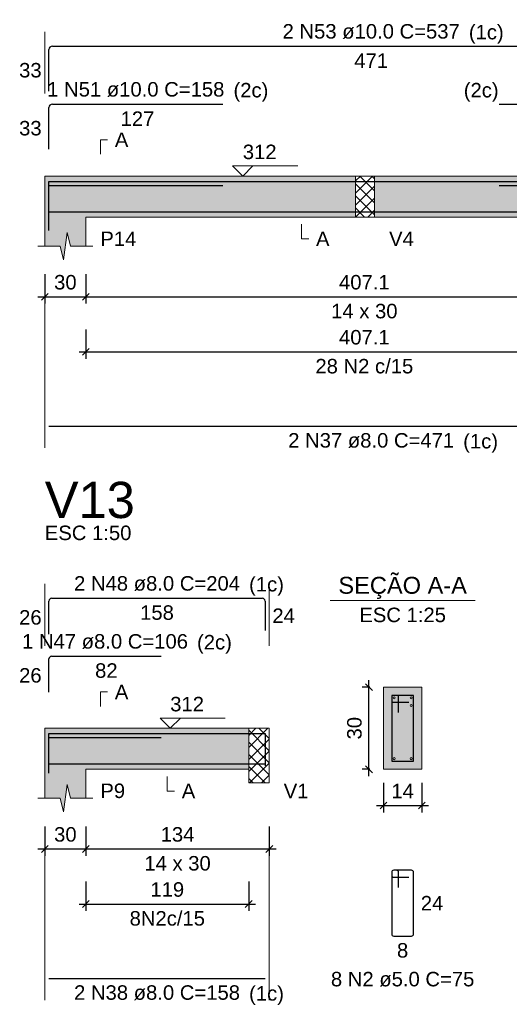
# Model space of a CAD drawing. Header units: millimetres. Extents: x 1852 to 2571, y -668 to -390.
# Tile 73 of 84: x 2505 to 2512, y -484 to -470. Entities that reach past the tile are written whole.
import ezdxf

# ---------------------------------------------------------------- set-up
doc = ezdxf.new("R2010")
doc.units = ezdxf.units.MM
doc.linetypes.add('DASHDOT', pattern=[25.4, 12.7, -6.35, 0, -6.35])
for name, color, linetype, lineweight in [('Descrição da armadura', 7, 'Continuous', 5), ('DT-Barras na forma', 1, 'Continuous', 30), ('DT-Barras no corte', 5, 'Continuous', 5), ('DT-Barras rebatidas', 1, 'Continuous', 30), ('DT-Cotas', 9, 'Continuous', 5), ('DT-Forma', 5, 'Continuous', 5), ('DT-Hachura forma vigas', 252, 'Continuous', 5), ('DT-Hachura intersecção vigas', 9, 'Continuous', 5), ('DT-Hachura seção vigas', 252, 'Continuous', 5), ('DT-Pontilhado', 9, 'DASHDOT', 5), ('DT-Textos', 7, 'Continuous', 5), ('DT-Título', 250, 'Continuous', 20), ('Textos armaduras', 7, 'Continuous', 5)]:
    doc.layers.add(name, color=color, linetype=linetype, lineweight=lineweight)
doc.styles.add('ARIAL', font='arial.ttf')
doc.styles.get("Standard").update_dxf_attribs({"font": 'arial.ttf'})
doc.dimstyles.new('UM_25.000000', dxfattribs={"dimtxt": 0.18, "dimasz": 0.1, "dimexe": 0.1, "dimexo": 0.2, "dimgap": 0, "dimtad": 1, "dimtih": 1, "dimtoh": 1, "dimdec": 1, "dimlfac": 25, "dimzin": 0, "dimdsep": 46, "dimtxsty": 'Standard', "dimcen": 0.09, "dimdle": 0.1, "dimadec": 1, "dimazin": 2, "dimtfac": 1, "dimtdec": 4, "dimtofl": 0, "dimtmove": 0, "dimatfit": 3, "dimfxl": 1, "dimtolj": 1, "dimarcsym": 0})
doc.dimstyles.new('UM_50.000000', dxfattribs={"dimtxt": 0.18, "dimasz": 0.1, "dimexe": 0.1, "dimexo": 0.2, "dimgap": 0, "dimtad": 1, "dimtih": 1, "dimtoh": 1, "dimdec": 1, "dimlfac": 50, "dimzin": 0, "dimdsep": 46, "dimtxsty": 'Standard', "dimcen": 0.09, "dimdle": 0.1, "dimadec": 1, "dimazin": 2, "dimtfac": 1, "dimtdec": 4, "dimtofl": 0, "dimtmove": 0, "dimatfit": 3, "dimfxl": 1, "dimtolj": 1, "dimarcsym": 0})
pattern_1 = [(45, (2501.14015, -1442.02619), (-0.088388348, 0.088388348), []), (135, (2501.14015, -1442.02619), (-0.088388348, -0.088388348), [])]

# ---------------------------------------------------------------- blocks, each defined once
blk = doc.blocks.new('_Oblique')
at = {"color": 0, "linetype": 'ByBlock', "lineweight": -2}
blk.add_line((-0.5, -0.5), (0.5, 0.5), dxfattribs=at)
blk = doc.blocks.new('*D1196')
at = {"layer": 'DT-Cotas', "color": 0, "lineweight": -2, "transparency": 16777216}
for p, q in [((2505.016, -473.307), (2505.016, -473.736)), ((2505.616, -473.307), (2505.616, -473.736)), ((2504.916, -473.636), (2505.716, -473.636))]:
    blk.add_line(p, q, dxfattribs=at)
at = {"layer": 'DT-Cotas', "color": 0, "lineweight": -2, "transparency": 16777216, "xscale": 0.1, "yscale": 0.1, "zscale": 0.1, "rotation": 180}
blk.add_blockref('_Oblique', (2505.016, -473.636), dxfattribs=at)
at = {"layer": 'DT-Cotas', "color": 0, "lineweight": -2, "transparency": 16777216, "xscale": 0.1, "yscale": 0.1, "zscale": 0.1}
blk.add_blockref('_Oblique', (2505.616, -473.636), dxfattribs=at)
at = {"layer": 'DT-Cotas', "color": 7, "transparency": 16777216, "insert": (2505.316, -473.425), "char_height": 0.2118, "attachment_point": 5, "rotation": 0.0057, "style": 'ARIAL'}
blk.add_mtext('\\A1;30', dxfattribs=at)
blk = doc.blocks.new('*D1197')
at = {"layer": 'DT-Cotas', "color": 0, "lineweight": -2, "transparency": 16777216}
for p, q in [((2505.616, -473.307), (2505.616, -473.736)), ((2513.758, -473.307), (2513.758, -473.736)), ((2505.516, -473.636), (2513.858, -473.636))]:
    blk.add_line(p, q, dxfattribs=at)
at = {"layer": 'DT-Cotas', "color": 0, "lineweight": -2, "transparency": 16777216, "xscale": 0.1, "yscale": 0.1, "zscale": 0.1, "rotation": 180}
blk.add_blockref('_Oblique', (2505.616, -473.636), dxfattribs=at)
at = {"layer": 'DT-Cotas', "color": 0, "lineweight": -2, "transparency": 16777216, "xscale": 0.1, "yscale": 0.1, "zscale": 0.1}
blk.add_blockref('_Oblique', (2513.758, -473.636), dxfattribs=at)
at = {"layer": 'DT-Cotas', "color": 7, "transparency": 16777216, "insert": (2509.687, -473.425), "char_height": 0.2118, "attachment_point": 5, "rotation": 0.0057, "style": 'ARIAL'}
blk.add_mtext('\\A1;407.1', dxfattribs=at)
blk = doc.blocks.new('*D1199')
at = {"layer": 'DT-Cotas', "color": 0, "lineweight": -2, "transparency": 16777216}
for p, q in [((2505.616, -474.112), (2505.616, -474.541)), ((2513.758, -474.112), (2513.758, -474.541)), ((2505.516, -474.441), (2513.858, -474.441))]:
    blk.add_line(p, q, dxfattribs=at)
at = {"layer": 'DT-Cotas', "color": 0, "lineweight": -2, "transparency": 16777216, "xscale": 0.1, "yscale": 0.1, "zscale": 0.1, "rotation": 180}
blk.add_blockref('_Oblique', (2505.616, -474.441), dxfattribs=at)
at = {"layer": 'DT-Cotas', "color": 0, "lineweight": -2, "transparency": 16777216, "xscale": 0.1, "yscale": 0.1, "zscale": 0.1}
blk.add_blockref('_Oblique', (2513.758, -474.441), dxfattribs=at)
at = {"layer": 'DT-Cotas', "color": 7, "transparency": 16777216, "insert": (2509.687, -474.229), "char_height": 0.2118, "attachment_point": 5, "rotation": 0.0057, "style": 'ARIAL'}
blk.add_mtext('\\A1;407.1', dxfattribs=at)
blk = doc.blocks.new('*D1231')
at = {"layer": 'DT-Cotas', "color": 0, "lineweight": -2, "transparency": 16777216}
for p, q in [((2505.016, -481.376), (2505.016, -481.806)), ((2505.616, -481.376), (2505.616, -481.806)), ((2504.916, -481.706), (2505.716, -481.706))]:
    blk.add_line(p, q, dxfattribs=at)
at = {"layer": 'DT-Cotas', "color": 0, "lineweight": -2, "transparency": 16777216, "xscale": 0.1, "yscale": 0.1, "zscale": 0.1, "rotation": 180}
blk.add_blockref('_Oblique', (2505.016, -481.706), dxfattribs=at)
at = {"layer": 'DT-Cotas', "color": 0, "lineweight": -2, "transparency": 16777216, "xscale": 0.1, "yscale": 0.1, "zscale": 0.1}
blk.add_blockref('_Oblique', (2505.616, -481.706), dxfattribs=at)
at = {"layer": 'DT-Cotas', "color": 7, "transparency": 16777216, "insert": (2505.316, -481.494), "char_height": 0.2118, "attachment_point": 5, "rotation": 0.0057, "style": 'ARIAL'}
blk.add_mtext('\\A1;30', dxfattribs=at)
blk = doc.blocks.new('*D1232')
at = {"layer": 'DT-Cotas', "color": 0, "lineweight": -2, "transparency": 16777216}
for p, q in [((2505.616, -481.376), (2505.616, -481.806)), ((2508.297, -481.376), (2508.297, -481.806)), ((2505.516, -481.706), (2508.397, -481.706))]:
    blk.add_line(p, q, dxfattribs=at)
at = {"layer": 'DT-Cotas', "color": 0, "lineweight": -2, "transparency": 16777216, "xscale": 0.1, "yscale": 0.1, "zscale": 0.1, "rotation": 180}
blk.add_blockref('_Oblique', (2505.616, -481.706), dxfattribs=at)
at = {"layer": 'DT-Cotas', "color": 0, "lineweight": -2, "transparency": 16777216, "xscale": 0.1, "yscale": 0.1, "zscale": 0.1}
blk.add_blockref('_Oblique', (2508.297, -481.706), dxfattribs=at)
at = {"layer": 'DT-Cotas', "color": 7, "transparency": 16777216, "insert": (2506.956, -481.494), "char_height": 0.2118, "attachment_point": 5, "rotation": 0.0057, "style": 'ARIAL'}
blk.add_mtext('\\A1;134', dxfattribs=at)
blk = doc.blocks.new('*D1233')
at = {"layer": 'DT-Cotas', "color": 0, "lineweight": -2, "transparency": 16777216}
for p, q in [((2505.616, -482.181), (2505.616, -482.611)), ((2507.997, -482.181), (2507.997, -482.611)), ((2505.516, -482.511), (2508.097, -482.511))]:
    blk.add_line(p, q, dxfattribs=at)
at = {"layer": 'DT-Cotas', "color": 0, "lineweight": -2, "transparency": 16777216, "xscale": 0.1, "yscale": 0.1, "zscale": 0.1, "rotation": 180}
blk.add_blockref('_Oblique', (2505.616, -482.511), dxfattribs=at)
at = {"layer": 'DT-Cotas', "color": 0, "lineweight": -2, "transparency": 16777216, "xscale": 0.1, "yscale": 0.1, "zscale": 0.1}
blk.add_blockref('_Oblique', (2507.997, -482.511), dxfattribs=at)
at = {"layer": 'DT-Cotas', "color": 7, "transparency": 16777216, "insert": (2506.806, -482.299), "char_height": 0.2118, "attachment_point": 5, "rotation": 0.0057, "style": 'ARIAL'}
blk.add_mtext('\\A1;119', dxfattribs=at)
blk = doc.blocks.new('*D1234')
at = {"layer": 'DT-Cotas', "color": 0, "lineweight": -2, "transparency": 16777216}
for p, q in [((2509.755, -480.641), (2509.755, -479.241)), ((2509.767, -479.341), (2509.655, -479.341)), ((2509.767, -480.541), (2509.655, -480.541))]:
    blk.add_line(p, q, dxfattribs=at)
at = {"layer": 'DT-Cotas', "color": 0, "lineweight": -2, "transparency": 16777216, "xscale": 0.1, "yscale": 0.1, "zscale": 0.1}
for p, rotation in [((2509.755, -479.341), 90), ((2509.755, -480.541), 270)]:
    blk.add_blockref('_Oblique', p, dxfattribs=dict(at, rotation=rotation))
at = {"layer": 'DT-Cotas', "color": 7, "transparency": 16777216, "insert": (2509.543, -479.941), "char_height": 0.2118, "attachment_point": 5, "rotation": 90, "style": 'ARIAL'}
blk.add_mtext('\\A1;30', dxfattribs=at)
blk = doc.blocks.new('*D1235')
at = {"layer": 'DT-Cotas', "color": 0, "lineweight": -2, "transparency": 16777216}
for p, q in [((2509.967, -480.741), (2509.967, -481.171)), ((2510.527, -480.741), (2510.527, -481.171)), ((2509.867, -481.071), (2510.627, -481.071))]:
    blk.add_line(p, q, dxfattribs=at)
at = {"layer": 'DT-Cotas', "color": 0, "lineweight": -2, "transparency": 16777216, "xscale": 0.1, "yscale": 0.1, "zscale": 0.1, "rotation": 180}
blk.add_blockref('_Oblique', (2509.967, -481.071), dxfattribs=at)
at = {"layer": 'DT-Cotas', "color": 0, "lineweight": -2, "transparency": 16777216, "xscale": 0.1, "yscale": 0.1, "zscale": 0.1}
blk.add_blockref('_Oblique', (2510.527, -481.071), dxfattribs=at)
at = {"layer": 'DT-Cotas', "color": 7, "transparency": 16777216, "insert": (2510.247, -480.859), "char_height": 0.2118, "attachment_point": 5, "rotation": 0.0057, "style": 'ARIAL'}
blk.add_mtext('\\A1;14', dxfattribs=at)

msp = doc.modelspace()

# ---------------------------------------------------------------- hatches: boundary and pattern name
at = {"layer": 'DT-Hachura forma vigas', "linetype": 'Continuous'}
for points in [[(2505.616, -472.4715), (2509.557, -472.4715), (2509.557, -471.8715), (2505.616, -471.8715), (2505.016, -471.8715), (2505.016, -472.4715), (2505.016, -472.8951), (2505.241, -472.8951), (2505.291, -473.0951), (2505.341, -472.6951), (2505.391, -472.8951), (2505.616, -472.8951), (2505.616, -472.4715)], [(2514.5582, -472.8951), (2514.5582, -472.4715), (2514.5582, -471.8715), (2513.7582, -471.8715), (2509.837, -471.8715), (2509.837, -472.4715), (2513.7582, -472.4715), (2513.7582, -472.8951), (2514.0832, -472.8951), (2514.1332, -473.0951), (2514.1832, -472.6951), (2514.2332, -472.8951), (2514.5582, -472.8951)], [(2505.616, -480.541), (2507.9968, -480.541), (2507.9968, -479.941), (2505.616, -479.941), (2505.016, -479.941), (2505.016, -480.541), (2505.016, -480.9646), (2505.241, -480.9646), (2505.291, -481.1646), (2505.341, -480.7646), (2505.391, -480.9646), (2505.616, -480.9646), (2505.616, -480.541)]]:
    msp.add_hatch(color=256, dxfattribs=at).paths.add_polyline_path(points)
at = {"layer": 'DT-Hachura intersecção vigas', "linetype": 'Continuous'}
h = msp.add_hatch(dxfattribs=at)
h.set_pattern_fill('ANSI37', color=256, style=0)
h.set_pattern_definition(pattern_1)
h.paths.add_polyline_path([(2509.557, -472.4715), (2509.837, -472.4715), (2509.837, -471.8715), (2509.557, -471.8715), (2509.557, -472.4715)])
h = msp.add_hatch(dxfattribs=at)
h.set_pattern_fill('ANSI37', color=256, style=0)
h.set_pattern_definition(pattern_1)
h.paths.add_polyline_path([(2508.2968, -480.741), (2508.2968, -480.541), (2508.2968, -479.941), (2507.9968, -479.941), (2507.9968, -480.541), (2507.9968, -480.741), (2508.2968, -480.741)])
at = {"layer": 'DT-Hachura seção vigas', "linetype": 'Continuous'}
msp.add_hatch(color=256, dxfattribs=at).paths.add_polyline_path([(2509.967, -480.541), (2509.967, -480.541), (2510.527, -480.541), (2510.527, -479.341), (2509.967, -479.341), (2509.967, -480.541)])

# ---------------------------------------------------------------- linework, layer by layer
at = {"layer": 'DT-Barras na forma'}
for p, q in [((2510.187, -479.461), (2510.087, -479.461)), ((2510.087, -479.461), (2510.087, -480.421)), ((2510.407, -479.461), (2510.087, -479.461)), ((2510.087, -479.461), (2510.087, -479.561)), ((2510.087, -479.561), (2510.337, -479.561)), ((2510.187, -479.711), (2510.187, -479.461)), ((2510.407, -480.421), (2510.407, -479.461)), ((2510.087, -480.421), (2510.407, -480.421))]:
    msp.add_line(p, q, dxfattribs=at)
for points in [[(2505.076, -472.6086), (2505.076, -471.9515), (2514.4982, -471.9515), (2514.4982, -472.7048)], [(2505.076, -472.6686), (2505.076, -472.0115), (2507.616, -472.0115)], [(2511.6582, -472.0115), (2514.4982, -472.0115), (2514.4982, -472.7648)], [(2505.076, -472.3935), (2514.4982, -472.3935)], [(2505.076, -480.5434), (2505.076, -480.019), (2508.2368, -480.019), (2508.2368, -480.489)], [(2505.076, -480.5994), (2505.076, -480.075), (2506.716, -480.075)], [(2505.076, -480.463), (2508.2368, -480.463)]]:
    msp.add_lwpolyline(points, dxfattribs=at)
at = {"layer": 'DT-Barras no corte'}
for centre in [(2510.123, -479.497), (2510.371, -479.497), (2510.371, -479.609), (2510.123, -480.385), (2510.371, -480.385)]:
    msp.add_circle(centre, 0.016, dxfattribs=at)
at = {"layer": 'DT-Barras rebatidas'}
for p, q in [((2505.076, -470.6318), (2505.076, -470.0247)), ((2505.126, -469.9747), (2514.4482, -469.9747)), ((2505.076, -471.479), (2505.076, -470.8719)), ((2505.126, -470.8219), (2507.616, -470.8219)), ((2511.6582, -470.8219), (2514.4482, -470.8219)), ((2505.076, -475.5281), (2514.4982, -475.5281)), ((2505.076, -478.5666), (2505.076, -478.0822)), ((2505.116, -478.0422), (2508.1968, -478.0422)), ((2508.2368, -478.0822), (2508.2368, -478.5122)), ((2505.076, -479.4138), (2505.076, -478.9294)), ((2505.116, -478.8894), (2506.716, -478.8894)), ((2510.157, -482.0177), (2510.117, -482.0177)), ((2510.377, -482.0177), (2510.117, -482.0177)), ((2510.087, -482.0477), (2510.087, -482.9477)), ((2510.087, -482.0477), (2510.087, -482.0877)), ((2510.117, -482.1177), (2510.337, -482.1177)), ((2510.187, -482.2677), (2510.187, -482.0477)), ((2510.407, -482.9477), (2510.407, -482.0477)), ((2510.117, -482.9777), (2510.377, -482.9777)), ((2505.076, -483.5976), (2508.2368, -483.5976))]:
    msp.add_line(p, q, dxfattribs=at)
for centre, radius, start, end in [((2505.126, -470.0247), 0.05, 90, 180), ((2505.126, -470.8719), 0.05, 90, 180), ((2505.116, -478.0822), 0.04, 90, 180), ((2508.1968, -478.0822), 0.04, 0, 90), ((2505.116, -478.9294), 0.04, 90, 180), ((2510.117, -482.0477), 0.03, 90, 180), ((2510.117, -482.0477), 0.03, 90, 180), ((2510.157, -482.0477), 0.03, 0, 90), ((2510.377, -482.0477), 0.03, 0, 90), ((2510.117, -482.0877), 0.03, 180, 270), ((2510.117, -482.9477), 0.03, 180, 270), ((2510.377, -482.9477), 0.03, 270, 0)]:
    msp.add_arc(centre, radius, start, end, dxfattribs=at)
at = {"layer": 'DT-Forma', "linetype": 'Continuous'}
for p, q in [((2505.016, -472.4715), (2505.016, -471.8715)), ((2505.016, -480.541), (2505.016, -479.941)), ((2508.2968, -479.941), (2508.2968, -480.541))]:
    msp.add_line(p, q, dxfattribs=at)
at = {"layer": 'DT-Forma'}
for p, q in [((2505.016, -471.8715), (2505.616, -471.8715)), ((2505.616, -471.8715), (2509.557, -471.8715)), ((2509.557, -471.8715), (2509.837, -471.8715)), ((2509.837, -471.8715), (2513.7582, -471.8715)), ((2505.016, -472.4715), (2505.016, -472.8951)), ((2505.616, -472.8951), (2505.616, -472.4715)), ((2505.616, -472.4715), (2509.557, -472.4715)), ((2509.557, -472.4715), (2509.837, -472.4715)), ((2509.837, -472.4715), (2513.7582, -472.4715)), ((2505.291, -473.0951), (2505.341, -472.6951)), ((2505.341, -472.6951), (2505.391, -472.8951)), ((2504.916, -472.8951), (2505.241, -472.8951)), ((2505.241, -472.8951), (2505.291, -473.0951)), ((2505.391, -472.8951), (2505.716, -472.8951)), ((2510.527, -479.341), (2509.967, -479.341)), ((2509.967, -479.341), (2509.967, -479.341)), ((2509.967, -479.341), (2509.967, -480.541)), ((2510.527, -480.541), (2510.527, -479.341)), ((2510.527, -479.341), (2510.527, -479.341)), ((2505.016, -479.941), (2505.616, -479.941)), ((2505.616, -479.941), (2507.9968, -479.941)), ((2507.9968, -479.941), (2508.2968, -479.941)), ((2505.016, -480.541), (2505.016, -480.9646)), ((2505.616, -480.9646), (2505.616, -480.541)), ((2505.616, -480.541), (2507.9968, -480.541)), ((2507.9968, -480.541), (2507.9968, -480.741)), ((2508.2968, -480.741), (2508.2968, -480.541)), ((2509.967, -480.541), (2510.527, -480.541)), ((2509.967, -480.541), (2509.967, -480.541)), ((2510.527, -480.541), (2510.527, -480.541)), ((2505.291, -481.1646), (2505.341, -480.7646)), ((2505.341, -480.7646), (2505.391, -480.9646)), ((2507.9968, -480.741), (2508.2968, -480.741)), ((2504.916, -480.9646), (2505.241, -480.9646)), ((2505.241, -480.9646), (2505.291, -481.1646)), ((2505.391, -480.9646), (2505.716, -480.9646))]:
    msp.add_line(p, q, dxfattribs=at)
at = {"layer": 'DT-Pontilhado', "ltscale": 0.2}
for p, q in [((2505.016, -475.8458), (2505.016, -469.7629)), ((2509.557, -471.8715), (2509.557, -472.4715)), ((2509.837, -471.8715), (2509.837, -472.4715)), ((2505.016, -483.9153), (2505.016, -477.8304)), ((2508.2968, -483.9153), (2508.2968, -477.8304)), ((2507.9968, -479.941), (2507.9968, -480.541))]:
    msp.add_line(p, q, dxfattribs=at)
at = {"layer": 'DT-Textos'}
msp.add_line((2509.188, -478.0761), (2511.306, -478.0761), dxfattribs=at)
for points in [[(2505.8278, -471.5538), (2505.8278, -471.342), (2505.9337, -471.342)], [(2508.0587, -471.7232), (2507.9104, -471.8715), (2507.7621, -471.7232), (2508.7152, -471.7232)], [(2508.7688, -472.5774), (2508.7688, -472.7892), (2508.8747, -472.7892)], [(2505.8278, -479.6233), (2505.8278, -479.4115), (2505.9337, -479.4115)], [(2506.9974, -479.7927), (2506.8492, -479.941), (2506.7009, -479.7927), (2507.654, -479.7927)], [(2506.8064, -480.6469), (2506.8064, -480.8587), (2506.9123, -480.8587)]]:
    msp.add_lwpolyline(points, dxfattribs=at)

# ---------------------------------------------------------------- texts
at = {"layer": 'Descrição da armadura', "linetype": 'Continuous', "char_height": 0.2118, "attachment_point": 8, "line_spacing_factor": 0.798, "style": 'ARIAL'}
for s, insert, width in [('2 N53 ø10.0 C=537', (2509.7871, -469.8688), 5.194653), ('1 N51 ø10.0 C=158', (2506.346, -470.716), 5.194653), ('28 N2 c/15', (2509.6871, -474.7589), 2.869342), ('2 N37 ø8.0 C=471', (2509.7871, -475.8458), 4.8647), ('2 N48 ø8.0 C=204', (2506.6564, -477.9363), 4.8647), ('1 N47 ø8.0 C=106', (2505.896, -478.7835), 4.8647), ('8N2c/15', (2506.8064, -482.8284), 2.209726), ('8 N2 ø5.0 C=75', (2510.247, -483.719), 4.204795), ('2 N38 ø8.0 C=158', (2506.6564, -483.9153), 4.8647)]:
    msp.add_mtext(s, dxfattribs=dict(at, insert=insert, width=width))
at = {"layer": 'DT-Textos', "line_spacing_factor": 0.798, "style": 'ARIAL'}
for s, insert, char_height, attachment_point in [('(1c)', (2511.2151, -469.9382), 0.2118, 7), ('(2c)', (2507.7741, -470.7862), 0.2118, 7), ('(2c)', (2511.6501, -470.7862), 0.2118, 9), ('A', (2506.0396, -471.4479), 0.2118, 7), ('312', (2507.9104, -471.6279), 0.2118, 7), ('P14', (2505.8278, -472.8951), 0.2118, 7), ('A', (2508.9806, -472.8951), 0.2118, 7), ('V4', (2510.0488, -472.8951), 0.2118, 7), ('14 x 30', (2509.6871, -473.9541), 0.2118, 8), ('(1c)', (2511.1321, -475.9162), 0.2118, 7), ('ESC 1:50', (2505.016, -477.195), 0.2118, 7), ('SEÇÃO A-A', (2510.2471, -478.0522), 0.2471, 8), ('(1c)', (2508.0021, -478.0062), 0.2118, 7), ('ESC 1:25', (2510.247, -478.3938), 0.2118, 8), ('(2c)', (2507.2411, -478.8532), 0.2118, 7), ('A', (2506.0396, -479.5174), 0.2118, 7), ('312', (2506.8492, -479.6974), 0.2118, 7), ('P9', (2505.8278, -480.9646), 0.2118, 7), ('A', (2507.0182, -480.9646), 0.2118, 7), ('V1', (2508.5086, -480.9646), 0.2118, 7), ('14 x 30', (2506.9564, -482.0236), 0.2118, 8), ('(1c)', (2508.0021, -483.9852), 0.2118, 7)]:
    msp.add_mtext(s, dxfattribs=dict(at, insert=insert, char_height=char_height, attachment_point=attachment_point))
at = {"layer": 'DT-Título', "insert": (2505.016, -476.8773), "char_height": 0.5295, "width": 4.509807, "attachment_point": 7, "line_spacing_factor": 0.798, "style": 'ARIAL'}
msp.add_mtext('V13', dxfattribs=at)
at = {"layer": 'Textos armaduras', "linetype": 'Continuous', "char_height": 0.2118, "attachment_point": 7, "line_spacing_factor": 0.798, "style": 'ARIAL'}
for s, insert, width in [('471', (2509.5396, -470.2924), 0.989858), ('33', (2504.6401, -470.4341), 0.659905), ('127', (2506.1235, -471.1396), 0.989858), ('33', (2504.6401, -471.2813), 0.659905), ('158', (2506.4089, -478.3599), 0.989858), ('24', (2508.3427, -478.4031), 0.659905), ('26', (2504.6401, -478.4303), 0.659905), ('26', (2504.6401, -479.2775), 0.659905), ('82', (2505.751, -479.2071), 0.659905), ('24', (2510.5129, -482.6036), 0.659905), ('8', (2510.1645, -483.2954), 0.329953)]:
    msp.add_mtext(s, dxfattribs=dict(at, insert=insert, width=width))

# ---------------------------------------------------------------- dimensions: what is measured, and where the dimension line sits
at = {"layer": 'DT-Cotas'}
for base, p1, p2, dimstyle, override, picture, middle in [((2505.616, -473.6364), (2505.016, -473.1069), (2505.616, -473.1069), 'UM_50.000000', {"dimtxt": 0.2118, "dimasz": 0.1, "dimexe": 0.1, "dimexo": 0.2, "dimtad": 1, "dimtih": 0, "dimtoh": 0, "dimdec": 1, "dimlfac": 50, "dimzin": 8, "dimtxsty": 'ARIAL', "dimblk": 'Oblique', "dimblk1": 'Oblique', "dimblk2": 'Oblique', "dimsah": 1, "dimdle": 0.1, "dimse1": 0, "dimse2": 0, "dimclrt": 7, "dimadec": 1, "dimazin": 3, "dimtmove": 2, "dimldrblk": 'Oblique'}, '*D1196', (2505.316, -473.4246)), ((2513.7582, -473.6364), (2505.616, -473.1069), (2513.7582, -473.1069), 'UM_50.000000', {"dimtxt": 0.2118, "dimasz": 0.1, "dimexe": 0.1, "dimexo": 0.2, "dimtad": 1, "dimtih": 0, "dimtoh": 0, "dimdec": 1, "dimlfac": 50, "dimzin": 8, "dimtxsty": 'ARIAL', "dimblk": 'Oblique', "dimblk1": 'Oblique', "dimblk2": 'Oblique', "dimsah": 1, "dimdle": 0.1, "dimse1": 0, "dimse2": 0, "dimclrt": 7, "dimadec": 1, "dimazin": 3, "dimtmove": 2, "dimldrblk": 'Oblique'}, '*D1197', (2509.6871, -473.4246)), ((2513.7582, -474.4412), (2505.616, -473.9117), (2513.7582, -473.9117), 'UM_50.000000', {"dimtxt": 0.2118, "dimasz": 0.1, "dimexe": 0.1, "dimexo": 0.2, "dimtad": 1, "dimtih": 0, "dimtoh": 0, "dimdec": 1, "dimlfac": 50, "dimzin": 8, "dimtxsty": 'ARIAL', "dimblk": 'Oblique', "dimblk1": 'Oblique', "dimblk2": 'Oblique', "dimsah": 1, "dimdle": 0.1, "dimse1": 0, "dimse2": 0, "dimclrt": 7, "dimadec": 1, "dimazin": 3, "dimtmove": 2, "dimldrblk": 'Oblique'}, '*D1199', (2509.6871, -474.2294)), ((2510.527, -481.0705), (2509.967, -480.541), (2510.527, -480.541), 'UM_25.000000', {"dimtxt": 0.2118, "dimasz": 0.1, "dimexe": 0.1, "dimexo": 0.2, "dimtad": 1, "dimtih": 0, "dimtoh": 0, "dimdec": 1, "dimlfac": 25, "dimzin": 8, "dimtxsty": 'ARIAL', "dimblk": 'Oblique', "dimblk1": 'Oblique', "dimblk2": 'Oblique', "dimsah": 1, "dimdle": 0.1, "dimse1": 0, "dimse2": 0, "dimclrt": 7, "dimadec": 1, "dimazin": 3, "dimtmove": 2, "dimldrblk": 'Oblique'}, '*D1235', (2510.247, -480.8587)), ((2505.616, -481.7059), (2505.016, -481.1764), (2505.616, -481.1764), 'UM_50.000000', {"dimtxt": 0.2118, "dimasz": 0.1, "dimexe": 0.1, "dimexo": 0.2, "dimtad": 1, "dimtih": 0, "dimtoh": 0, "dimdec": 1, "dimlfac": 50, "dimzin": 8, "dimtxsty": 'ARIAL', "dimblk": 'Oblique', "dimblk1": 'Oblique', "dimblk2": 'Oblique', "dimsah": 1, "dimdle": 0.1, "dimse1": 0, "dimse2": 0, "dimclrt": 7, "dimadec": 1, "dimazin": 3, "dimtmove": 2, "dimldrblk": 'Oblique'}, '*D1231', (2505.316, -481.4941)), ((2508.2968, -481.7059), (2505.616, -481.1764), (2508.2968, -481.1764), 'UM_50.000000', {"dimtxt": 0.2118, "dimasz": 0.1, "dimexe": 0.1, "dimexo": 0.2, "dimtad": 1, "dimtih": 0, "dimtoh": 0, "dimdec": 1, "dimlfac": 50, "dimzin": 8, "dimtxsty": 'ARIAL', "dimblk": 'Oblique', "dimblk1": 'Oblique', "dimblk2": 'Oblique', "dimsah": 1, "dimdle": 0.1, "dimse1": 0, "dimse2": 0, "dimclrt": 7, "dimadec": 1, "dimazin": 3, "dimtmove": 2, "dimldrblk": 'Oblique'}, '*D1232', (2506.9564, -481.4941)), ((2507.9968, -482.5107), (2505.616, -481.9812), (2507.9968, -481.9812), 'UM_50.000000', {"dimtxt": 0.2118, "dimasz": 0.1, "dimexe": 0.1, "dimexo": 0.2, "dimtad": 1, "dimtih": 0, "dimtoh": 0, "dimdec": 1, "dimlfac": 50, "dimzin": 8, "dimtxsty": 'ARIAL', "dimblk": 'Oblique', "dimblk1": 'Oblique', "dimblk2": 'Oblique', "dimsah": 1, "dimdle": 0.1, "dimse1": 0, "dimse2": 0, "dimclrt": 7, "dimadec": 1, "dimazin": 3, "dimtmove": 2, "dimldrblk": 'Oblique'}, '*D1233', (2506.8064, -482.2989))]:
    dim = msp.add_linear_dim(base=base, p1=p1, p2=p2, dimstyle=dimstyle, override=override, dxfattribs=at)
    dim.commit()
    dim.dimension.update_dxf_attribs({"geometry": picture, "text_midpoint": middle, "dimtype": 160, "text_rotation": 0.00573})
dim = msp.add_linear_dim(base=(2509.7552, -479.341), p1=(2509.967, -480.541), p2=(2509.967, -479.341), angle=90, dimstyle='UM_25.000000', override={"dimtxt": 0.2118, "dimasz": 0.1, "dimexe": 0.1, "dimexo": 0.2, "dimtad": 1, "dimtih": 0, "dimtoh": 0, "dimdec": 1, "dimlfac": 25, "dimzin": 8, "dimtxsty": 'ARIAL', "dimblk": 'Oblique', "dimblk1": 'Oblique', "dimblk2": 'Oblique', "dimsah": 1, "dimdle": 0.1, "dimse1": 0, "dimse2": 0, "dimclrt": 7, "dimadec": 1, "dimazin": 3, "dimtmove": 2, "dimldrblk": 'Oblique'}, dxfattribs=at)
dim.commit()
dim.dimension.update_dxf_attribs({"geometry": '*D1234', "text_midpoint": (2509.5434, -479.941), "dimtype": 160, "text_rotation": 90})

doc.saveas('drawing.dxf')
